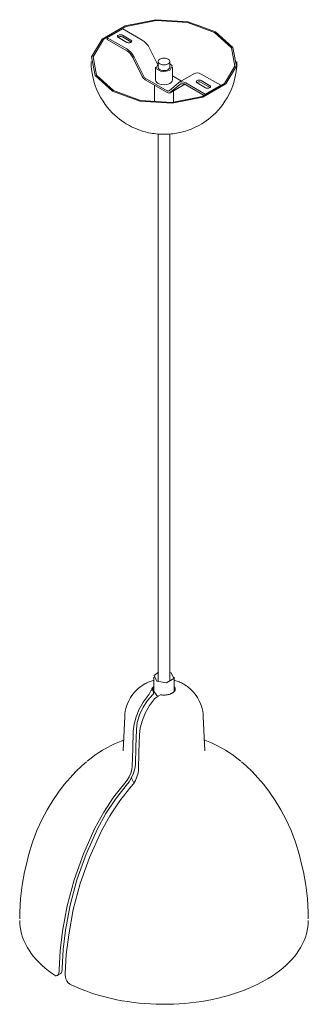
# Model space of a CAD drawing. Header units: millimetres. Extents: x 6329 to 8193, y 1104 to 6778.
# Tile 3 of 4: x 6915 to 7113, y 4986 to 5662. Entities that reach past the tile are written whole.
import ezdxf

# ---------------------------------------------------------------- set-up
doc = ezdxf.new("R2010")
doc.units = ezdxf.units.MM
doc.layers.add('E-LITE-EQPM', color=7, linetype='Continuous', lineweight=20)

# ---------------------------------------------------------------- blocks, each defined once
blk = doc.blocks.new('64258 - 64255 VENICE White Ceramics pendant lamp-464681-00 Isometrico PDF')
at = {"layer": 'E-LITE-EQPM', "color": 251, "lineweight": 9, "true_color": 0x636466}
for p, q in [((2360.43, 5649.33), (2371.04, 5655.45)), ((2370.89, 5651.05), (2376.62, 5647.74)), ((2371.04, 5655.45), (2384.41, 5647.74)), ((2360.43, 5649.33), (2360.43, 5648.1)), ((2373.8, 5641.61), (2360.43, 5649.33)), ((2360.43, 5648.1), (2373.8, 5640.39)), ((2373.79, 5646.11), (2368.06, 5649.42)), ((2376.62, 5646.52), (2370.89, 5649.82)), ((2376.9, 5646.32), (2376.62, 5646.52)), ((2389.37, 5642.12), (2394.83, 5631.15)), ((2377.94, 5635.71), (2384.38, 5622.77)), ((2385.21, 5623.06), (2378.77, 5636)), ((2395.25, 5631.5), (2395.35, 5631.53)), ((2395.33, 5633), (2395.33, 5628.9)), ((2403.33, 5628.9), (2403.33, 5633)), ((2393.56, 5629.14), (2393.56, 5620.34)), ((2405.08, 5623.14), (2411.31, 5619.55)), ((2405.09, 5620.34), (2405.09, 5629.14)), ((2420.34, 5624.83), (2409.73, 5618.71)), ((2424.85, 5624.38), (2438.22, 5616.67)), ((2401.58, 5612.92), (2386.46, 5621.65)), ((2386.46, 5620.42), (2401.58, 5611.69)), ((2392.83, 5616.75), (2392.83, 5604.99)), ((2409.28, 5618.39), (2402.84, 5612.88)), ((2403.47, 5611.5), (2413.57, 5617.34)), ((2403.66, 5611.64), (2410.1, 5617.14)), ((2427.61, 5610.54), (2414.24, 5618.26)), ((2414.24, 5617.04), (2426.97, 5609.69)), ((2427.76, 5614.95), (2422.03, 5618.26)), ((2424.86, 5619.89), (2430.59, 5616.58)), ((2430.59, 5615.36), (2424.86, 5618.66)), ((2438.22, 5616.67), (2427.61, 5610.54)), ((2438.22, 5616.67), (2438.22, 5615.83)), ((2405.83, 5604.99), (2405.83, 5612.86)), ((2427.61, 5609.95), (2427.61, 5610.54)), ((2430.87, 5615.16), (2430.59, 5615.36)), ((2395.33, 5583.32), (2395.33, 5207.46)), ((2403.33, 5207.82), (2403.33, 5583.23)), ((2403.07, 5213.75), (2404.27, 5213.32)), ((2392.32, 5210.46), (2392.32, 5200.66)), ((2406.33, 5200.66), (2406.33, 5210.46)), ((2392.32, 5203.63), (2391.61, 5202.3)), ((2392.15, 5199.91), (2392.15, 5199.57)), ((2394.38, 5197.8), (2392.33, 5200.78)), ((2395.42, 5197.31), (2394.38, 5197.8)), ((2396.96, 5198.22), (2395.28, 5197.24)), ((2372.37, 5183.34), (2371.37, 5159.86)), ((2427.28, 5159.86), (2426.28, 5183.34)), ((2300.52, 5049.58), (2300.36, 5044.39)), ((2498.29, 5044.39), (2498.13, 5049.58)), ((2327.34, 5008.32), (2327.37, 5009.47)), ((2329.47, 5009.55), (2329.49, 5010.66)), ((2326.06, 5005.59), (2327.48, 5006.41)), ((2327.48, 5006.41), (2328.19, 5006.82)), ((2331.61, 5007.03), (2331.59, 5005.87))]:
    blk.add_line(p, q, dxfattribs=at)
for points in [[(2434.68, 5653.41, 0), (2415.84, 5660.25, 0), (2393.73, 5661.68, 0), (2372.72, 5657.44, 0), (2356.99, 5648.36, 0), (2349.64, 5636.23, 0), (2352.13, 5623.46, 0), (2363.97, 5612.59, 0)], [(2364.68, 5612.99, 0), (2353.07, 5623.65, 0), (2350.63, 5636.17, 0), (2357.83, 5648.05, 0), (2373.26, 5656.95, 0), (2393.84, 5661.11, 0), (2415.51, 5659.7, 0), (2433.97, 5653, 0)], [(2363.97, 5612.59, 0), (2382.81, 5605.75, 0), (2404.92, 5604.31, 0), (2425.93, 5608.56, 0), (2441.66, 5617.64, 0), (2449.01, 5629.77, 0), (2446.52, 5642.53, 0), (2434.68, 5653.41, 0)], [(2433.97, 5653, 0), (2445.58, 5642.34, 0), (2448.02, 5629.83, 0), (2440.82, 5617.95, 0), (2425.4, 5609.04, 0), (2404.81, 5604.89, 0), (2383.14, 5606.3, 0), (2364.68, 5612.99, 0)], [(2368.06, 5649.42, 0), (2367.74, 5649.65, 0), (2367.54, 5649.93, 0), (2367.48, 5650.23, 0), (2367.54, 5650.53, 0), (2367.74, 5650.81, 0), (2368.06, 5651.05, 0), (2368.48, 5651.23, 0), (2368.96, 5651.35, 0), (2369.48, 5651.39, 0), (2369.99, 5651.35, 0), (2370.48, 5651.23, 0), (2370.89, 5651.05, 0)], [(2370.89, 5649.82, 0), (2370.48, 5650.01, 0), (2369.99, 5650.12, 0), (2369.48, 5650.16, 0), (2368.96, 5650.12, 0), (2368.48, 5650.01, 0), (2368.06, 5649.82, 0), (2367.78, 5649.62, 0)], [(2376.62, 5647.74, 0), (2376.94, 5647.5, 0), (2377.14, 5647.22, 0), (2377.2, 5646.93, 0), (2377.14, 5646.63, 0), (2376.94, 5646.35, 0), (2376.62, 5646.11, 0), (2376.2, 5645.93, 0), (2375.72, 5645.81, 0), (2375.2, 5645.77, 0), (2374.69, 5645.81, 0), (2374.2, 5645.93, 0), (2373.79, 5646.11, 0)], [(2384.41, 5647.74, 0), (2385.82, 5646.74, 0), (2387.16, 5645.43, 0), (2388.36, 5643.86, 0), (2389.37, 5642.12, 0)], [(2378.77, 5636, 0), (2377.76, 5637.74, 0), (2376.55, 5639.3, 0), (2375.21, 5640.61, 0), (2373.8, 5641.61, 0)], [(2373.8, 5640.39, 0), (2374.98, 5639.56, 0), (2376.1, 5638.46, 0), (2377.1, 5637.16, 0), (2377.94, 5635.71, 0)], [(2349.32, 5632.97, 0), (2349.45, 5629.51, 0), (2349.81, 5626.09, 0), (2350.4, 5622.74, 0), (2351.19, 5619.5, 0), (2352.18, 5616.39, 0), (2353.32, 5613.45, 0), (2354.61, 5610.67, 0), (2356, 5608.07, 0), (2357.49, 5605.66, 0), (2359.03, 5603.42, 0), (2360.63, 5601.37, 0), (2362.25, 5599.49, 0), (2363.88, 5597.76, 0), (2365.51, 5596.19, 0), (2367.14, 5594.77, 0), (2368.74, 5593.47, 0), (2370.33, 5592.29, 0), (2371.89, 5591.22, 0), (2373.42, 5590.25, 0), (2374.35, 5589.71, 0)], [(2449.33, 5632.97, 0), (2449.2, 5629.51, 0), (2448.84, 5626.09, 0), (2448.25, 5622.74, 0), (2447.46, 5619.5, 0), (2446.47, 5616.39, 0), (2445.33, 5613.45, 0), (2444.04, 5610.67, 0), (2442.65, 5608.07, 0), (2441.16, 5605.66, 0), (2439.62, 5603.42, 0), (2438.02, 5601.37, 0), (2436.4, 5599.49, 0), (2434.77, 5597.76, 0), (2433.14, 5596.19, 0), (2431.51, 5594.77, 0), (2429.91, 5593.47, 0), (2428.32, 5592.29, 0), (2426.76, 5591.22, 0), (2425.23, 5590.25, 0), (2423.72, 5589.38, 0), (2422.25, 5588.58, 0), (2420.81, 5587.87, 0), (2419.39, 5587.22, 0), (2418.01, 5586.64, 0), (2416.65, 5586.11, 0), (2415.32, 5585.64, 0), (2414.02, 5585.22, 0), (2412.73, 5584.85, 0), (2411.47, 5584.51, 0), (2410.23, 5584.22, 0), (2409.01, 5583.96, 0), (2407.8, 5583.74, 0), (2406.6, 5583.55, 0), (2405.42, 5583.39, 0), (2404.24, 5583.26, 0), (2403.08, 5583.15, 0), (2401.92, 5583.08, 0), (2400.76, 5583.03, 0), (2399.61, 5583.01, 0), (2398.45, 5583.02, 0), (2397.3, 5583.05, 0), (2396.14, 5583.11, 0), (2394.98, 5583.2, 0), (2393.81, 5583.32, 0), (2392.63, 5583.46, 0), (2391.44, 5583.64, 0), (2390.24, 5583.85, 0), (2389.02, 5584.09, 0), (2387.79, 5584.36, 0), (2386.54, 5584.68, 0), (2385.26, 5585.03, 0), (2383.97, 5585.43, 0), (2382.65, 5585.88, 0), (2381.31, 5586.38, 0), (2379.94, 5586.93, 0), (2378.54, 5587.54, 0), (2377.11, 5588.22, 0), (2375.65, 5588.98, 0), (2374.35, 5589.71, 0)], [(2403.4, 5626.79, 0), (2397.83, 5625.93, 0), (2393.76, 5628.28, 0), (2395.25, 5631.5, 0)], [(2396.5, 5634.63, 0), (2395.86, 5634.15, 0), (2395.46, 5633.6, 0), (2395.33, 5633, 0), (2395.46, 5632.4, 0), (2395.86, 5631.84, 0), (2396.5, 5631.36, 0), (2397.33, 5631, 0), (2398.29, 5630.77, 0), (2399.33, 5630.69, 0), (2400.36, 5630.77, 0), (2401.33, 5631, 0), (2402.15, 5631.36, 0)], [(2402.15, 5631.36, 0), (2402.79, 5631.84, 0), (2403.19, 5632.4, 0), (2403.33, 5633, 0), (2403.19, 5633.6, 0), (2402.79, 5634.15, 0), (2402.15, 5634.63, 0), (2401.33, 5635, 0), (2400.36, 5635.23, 0), (2399.33, 5635.31, 0), (2398.29, 5635.23, 0), (2397.33, 5635, 0), (2396.5, 5634.63, 0)], [(2403.28, 5631.44, 0), (2404.89, 5630, 0), (2403.4, 5626.79, 0)], [(2402.19, 5627.49, 0), (2401.35, 5627.11, 0), (2400.37, 5626.88, 0), (2399.33, 5626.8, 0), (2398.28, 5626.88, 0), (2397.3, 5627.11, 0), (2396.46, 5627.49, 0), (2395.81, 5627.97, 0), (2395.41, 5628.54, 0), (2395.27, 5629.14, 0), (2395.29, 5629.39, 0)], [(2403.36, 5629.39, 0), (2403.38, 5629.14, 0), (2403.24, 5628.54, 0), (2402.19, 5627.49, 0)], [(2419.88, 5624.51, 0), (2420.89, 5625.08, 0), (2422.1, 5625.25, 0), (2423.44, 5625.02, 0), (2424.85, 5624.38, 0)], [(2384.38, 5622.77, 0), (2384.8, 5622.04, 0), (2385.31, 5621.39, 0), (2385.87, 5620.84, 0), (2386.46, 5620.42, 0)], [(2386.46, 5621.65, 0), (2386.1, 5621.9, 0), (2385.77, 5622.23, 0), (2385.46, 5622.63, 0), (2385.21, 5623.06, 0)], [(2393.56, 5620.34, 0), (2393.76, 5619.48, 0), (2394.33, 5618.68, 0), (2395.25, 5617.99, 0), (2396.44, 5617.46, 0), (2397.83, 5617.13, 0), (2399.33, 5617.01, 0), (2400.82, 5617.13, 0), (2402.21, 5617.46, 0), (2403.4, 5617.99, 0)], [(2403.4, 5617.99, 0), (2404.32, 5618.68, 0), (2404.89, 5619.48, 0), (2405.09, 5620.34, 0)], [(2414.24, 5618.26, 0), (2412.83, 5618.89, 0), (2411.49, 5619.13, 0), (2410.29, 5618.96, 0), (2409.28, 5618.39, 0)], [(2410.1, 5617.14, 0), (2410.94, 5617.62, 0), (2411.95, 5617.76, 0), (2413.07, 5617.56, 0), (2414.24, 5617.04, 0)], [(2422.03, 5618.26, 0), (2421.71, 5618.49, 0), (2421.51, 5618.77, 0), (2421.45, 5619.07, 0), (2421.51, 5619.37, 0), (2421.71, 5619.65, 0), (2422.03, 5619.89, 0), (2422.45, 5620.07, 0), (2422.93, 5620.19, 0), (2423.45, 5620.23, 0), (2423.96, 5620.19, 0), (2424.45, 5620.07, 0), (2424.86, 5619.89, 0)], [(2424.86, 5618.66, 0), (2424.45, 5618.85, 0), (2423.96, 5618.96, 0), (2423.45, 5619, 0), (2422.93, 5618.96, 0), (2422.45, 5618.85, 0), (2422.03, 5618.66, 0), (2421.75, 5618.46, 0)], [(2430.59, 5616.58, 0), (2430.91, 5616.34, 0), (2431.11, 5616.06, 0), (2431.17, 5615.77, 0), (2431.11, 5615.47, 0), (2430.91, 5615.19, 0), (2430.59, 5614.95, 0), (2430.17, 5614.77, 0), (2429.69, 5614.65, 0), (2429.17, 5614.61, 0), (2428.66, 5614.65, 0), (2428.17, 5614.77, 0), (2427.76, 5614.95, 0)], [(2402.58, 5612.74, 0), (2402.28, 5612.7, 0), (2401.94, 5612.76, 0), (2401.58, 5612.92, 0)], [(2401.58, 5611.69, 0), (2402.17, 5611.43, 0), (2402.74, 5611.33, 0), (2403.24, 5611.4, 0), (2403.66, 5611.64, 0)], [(2394.38, 5207.6, 0), (2392.56, 5211.51, 0), (2395.48, 5213.74, 0)], [(2404.27, 5213.32, 0), (2406.09, 5209.41, 0), (2401.14, 5206.56, 0), (2394.38, 5207.6, 0)], [(2372.37, 5183.34, 0), (2372.51, 5185.2, 0), (2372.78, 5187.02, 0), (2373.16, 5188.8, 0), (2373.65, 5190.5, 0), (2374.23, 5192.13, 0), (2374.9, 5193.66, 0), (2375.63, 5195.1, 0), (2376.41, 5196.45, 0), (2377.23, 5197.69, 0), (2378.08, 5198.84, 0), (2378.95, 5199.89, 0), (2379.83, 5200.86, 0), (2380.71, 5201.74, 0), (2381.59, 5202.54, 0), (2382.46, 5203.27, 0), (2383.32, 5203.93, 0), (2384.17, 5204.53, 0), (2385, 5205.07, 0), (2385.82, 5205.56, 0), (2385.84, 5205.57, 0)], [(2392.32, 5208.26, 0), (2392.02, 5208.18, 0), (2391.32, 5207.97, 0), (2390.62, 5207.74, 0), (2389.9, 5207.49, 0), (2389.16, 5207.2, 0), (2388.41, 5206.88, 0), (2387.65, 5206.53, 0), (2386.87, 5206.14, 0), (2386.07, 5205.71, 0), (2385.84, 5205.57, 0)], [(2426.28, 5183.34, 0), (2426.14, 5185.2, 0), (2425.87, 5187.02, 0), (2425.49, 5188.8, 0), (2425, 5190.5, 0), (2424.42, 5192.13, 0), (2423.75, 5193.66, 0), (2423.02, 5195.1, 0), (2422.24, 5196.45, 0), (2421.42, 5197.69, 0), (2420.57, 5198.84, 0), (2419.7, 5199.89, 0), (2418.82, 5200.86, 0), (2417.94, 5201.74, 0), (2417.06, 5202.54, 0), (2416.19, 5203.27, 0), (2415.33, 5203.93, 0), (2414.48, 5204.53, 0), (2413.65, 5205.07, 0), (2412.83, 5205.56, 0), (2412.03, 5206.01, 0), (2411.24, 5206.41, 0), (2410.47, 5206.78, 0), (2409.72, 5207.11, 0), (2408.98, 5207.4, 0), (2408.26, 5207.67, 0), (2407.55, 5207.9, 0), (2406.85, 5208.12, 0), (2406.33, 5208.26, 0)], [(2378.26, 5173.24, 0), (2378.82, 5178.13, 0), (2380.2, 5183.25, 0), (2382.33, 5188.38, 0), (2385.11, 5193.29, 0), (2388.44, 5197.77, 0)], [(2380.4, 5174.38, 0), (2381.02, 5179.35, 0), (2382.58, 5184.55, 0), (2384.97, 5189.68, 0), (2388.07, 5194.46, 0), (2391.69, 5198.59, 0)], [(2388.44, 5197.77, 0), (2389.06, 5198.7, 0), (2389.63, 5199.62, 0), (2390.14, 5200.52, 0), (2390.59, 5201.38, 0)], [(2390.59, 5201.38, 0), (2390.71, 5201.57, 0), (2390.91, 5201.71, 0), (2391.18, 5201.7, 0), (2391.44, 5201.57, 0), (2391.66, 5201.37, 0), (2391.83, 5201.14, 0), (2391.96, 5200.88, 0), (2392.05, 5200.6, 0)], [(2390.91, 5201.71, 0), (2390.91, 5201.84, 0), (2390.93, 5201.98, 0), (2390.95, 5202.12, 0), (2390.99, 5202.25, 0), (2391.03, 5202.39, 0), (2391.08, 5202.53, 0), (2391.15, 5202.68, 0), (2391.23, 5202.82, 0), (2391.31, 5202.96, 0), (2391.41, 5203.11, 0), (2391.53, 5203.25, 0), (2391.65, 5203.4, 0), (2391.79, 5203.54, 0), (2392.32, 5203.98, 0)], [(2391.61, 5202.3, 0), (2391.57, 5202.01, 0), (2391.59, 5201.88, 0), (2391.61, 5201.75, 0), (2391.64, 5201.61, 0), (2391.69, 5201.48, 0), (2391.74, 5201.34, 0), (2391.8, 5201.2, 0), (2391.87, 5201.08, 0)], [(2392.15, 5199.57, 0), (2392.12, 5199.32, 0), (2392.02, 5199.05, 0), (2391.87, 5198.8, 0), (2391.69, 5198.59, 0)], [(2392.05, 5200.6, 0), (2392.11, 5200.25, 0), (2392.15, 5199.91, 0)], [(2396.93, 5198.2, 0), (2397.05, 5198.26, 0), (2397.15, 5198.27, 0)], [(2405.02, 5199.45, 0), (2404.8, 5199.33, 0), (2404.57, 5199.21, 0), (2404.33, 5199.09, 0), (2404.07, 5198.98, 0), (2403.81, 5198.88, 0), (2403.54, 5198.78, 0), (2403.27, 5198.69, 0), (2402.98, 5198.6, 0), (2402.69, 5198.52, 0), (2402.39, 5198.45, 0), (2402.09, 5198.38, 0), (2401.78, 5198.32, 0), (2401.47, 5198.27, 0), (2401.15, 5198.22, 0), (2400.83, 5198.18, 0), (2400.51, 5198.15, 0), (2400.19, 5198.13, 0), (2399.86, 5198.11, 0), (2399.53, 5198.1, 0), (2399.21, 5198.1, 0), (2398.88, 5198.11, 0), (2398.55, 5198.12, 0), (2398.23, 5198.14, 0), (2397.9, 5198.17, 0), (2397.58, 5198.21, 0), (2397.26, 5198.25, 0), (2397.15, 5198.27, 0)], [(2407.08, 5202.14, 0), (2407.08, 5202.01, 0), (2407.06, 5201.88, 0), (2407.04, 5201.75, 0), (2407.01, 5201.61, 0), (2406.96, 5201.48, 0), (2406.91, 5201.34, 0), (2406.85, 5201.2, 0), (2406.77, 5201.06, 0), (2406.69, 5200.92, 0), (2406.59, 5200.78, 0), (2406.48, 5200.63, 0), (2406.35, 5200.49, 0), (2406.22, 5200.35, 0), (2406.07, 5200.21, 0), (2405.91, 5200.07, 0), (2405.74, 5199.93, 0), (2405.56, 5199.79, 0), (2405.37, 5199.66, 0), (2405.16, 5199.53, 0), (2405.02, 5199.45, 0)], [(2407.08, 5202.08, 0), (2407.07, 5202.21, 0), (2407.06, 5202.35, 0), (2407.04, 5202.49, 0), (2407, 5202.62, 0), (2406.96, 5202.76, 0), (2406.9, 5202.91, 0), (2406.84, 5203.05, 0), (2406.76, 5203.19, 0), (2406.67, 5203.34, 0), (2406.57, 5203.48, 0), (2406.46, 5203.62, 0), (2406.34, 5203.77, 0), (2406.33, 5203.78, 0)], [(2392.84, 5195.5, 0), (2389.47, 5191.01, 0), (2386.64, 5186.07, 0), (2384.47, 5180.9, 0), (2383.08, 5175.72, 0), (2382.51, 5170.79, 0)], [(2395.28, 5197.24, 0), (2394.01, 5196.44, 0), (2392.84, 5195.5, 0)], [(2377.56, 5149.33, 0), (2377.91, 5161.28, 0), (2378.26, 5173.24, 0)], [(2379.69, 5150.48, 0), (2380.05, 5162.43, 0), (2380.4, 5174.38, 0)], [(2382.51, 5170.79, 0), (2382.16, 5158.84, 0), (2381.8, 5146.88, 0)], [(2371.72, 5167.22, 0), (2369.94, 5166.55, 0), (2367.68, 5165.64, 0), (2365.36, 5164.61, 0), (2362.99, 5163.48, 0), (2360.56, 5162.21, 0), (2358.51, 5161.07, 0)], [(2452.09, 5152.7, 0), (2449.38, 5154.88, 0), (2446.72, 5156.85, 0), (2444.1, 5158.64, 0), (2441.53, 5160.25, 0), (2439.02, 5161.7, 0), (2436.57, 5163.02, 0), (2434.18, 5164.2, 0), (2431.84, 5165.26, 0), (2429.55, 5166.22, 0), (2427.32, 5167.08, 0), (2426.96, 5167.21, 0)], [(2346.56, 5152.7, 0), (2349.27, 5154.88, 0), (2351.93, 5156.85, 0), (2354.55, 5158.64, 0), (2357.12, 5160.25, 0), (2358.51, 5161.07, 0)], [(2304.52, 5080.11, 0), (2306.6, 5088.87, 0), (2309.18, 5097.23, 0), (2312.19, 5105.13, 0), (2315.54, 5112.51, 0), (2319.16, 5119.36, 0), (2322.97, 5125.65, 0), (2326.9, 5131.4, 0), (2330.89, 5136.61, 0), (2334.89, 5141.31, 0), (2338.85, 5145.53, 0), (2342.74, 5149.31, 0), (2346.18, 5152.38, 0)], [(2373.27, 5135.94, 0), (2375.35, 5138.51, 0), (2377.11, 5141.41, 0), (2378.46, 5144.47, 0), (2379.34, 5147.54, 0), (2379.69, 5150.48, 0)], [(2494.13, 5080.11, 0), (2492.05, 5088.87, 0), (2489.47, 5097.23, 0), (2486.46, 5105.13, 0), (2483.11, 5112.51, 0), (2479.49, 5119.36, 0), (2475.68, 5125.65, 0), (2471.75, 5131.4, 0), (2467.76, 5136.61, 0), (2463.76, 5141.31, 0), (2459.8, 5145.53, 0), (2455.92, 5149.31, 0), (2452.47, 5152.38, 0)], [(2372.37, 5137.64, 0), (2374.04, 5139.7, 0), (2375.46, 5142.02, 0), (2376.56, 5144.49, 0), (2377.27, 5146.96, 0), (2377.56, 5149.33, 0)], [(2381.8, 5146.88, 0), (2381.52, 5144.52, 0), (2380.8, 5142.04, 0), (2379.71, 5139.57, 0), (2378.29, 5137.25, 0), (2376.61, 5135.19, 0)], [(2351.95, 5106.8, 0), (2357.94, 5117.71, 0), (2364.79, 5128.06, 0), (2372.37, 5137.64, 0)], [(2378.66, 5137.95, 0), (2377.1, 5141.07, 0), (2377.03, 5141.33, 0)], [(2353.61, 5106.23, 0), (2359.39, 5116.75, 0), (2365.99, 5126.72, 0), (2373.27, 5135.94, 0)], [(2376.61, 5135.19, 0), (2369.04, 5125.61, 0), (2362.19, 5115.26, 0), (2356.2, 5104.35, 0)], [(2329.75, 5035.97, 0), (2332.86, 5053.37, 0), (2337.65, 5071.16, 0), (2344.05, 5089.07, 0), (2351.95, 5106.8, 0)], [(2331.84, 5036.72, 0), (2334.89, 5053.8, 0), (2339.59, 5071.27, 0), (2345.87, 5088.84, 0), (2353.61, 5106.23, 0)], [(2356.2, 5104.35, 0), (2348.3, 5086.62, 0), (2341.9, 5068.71, 0), (2337.11, 5050.92, 0), (2334, 5033.52, 0)], [(2300.5, 5048.96, 0), (2300.94, 5058.38, 0), (2302.01, 5067.66, 0), (2303.68, 5076.7, 0), (2304.95, 5081.97, 0)], [(2498.15, 5048.96, 0), (2497.71, 5058.38, 0), (2496.64, 5067.66, 0), (2494.97, 5076.7, 0), (2493.7, 5081.97, 0)], [(2300.34, 5043.4, 0), (2300.43, 5041.06, 0), (2300.67, 5038.74, 0), (2301.07, 5036.42, 0), (2301.63, 5034.11, 0), (2302.35, 5031.83, 0), (2303.23, 5029.56, 0), (2304.27, 5027.32, 0), (2305.45, 5025.1, 0), (2306.79, 5022.92, 0), (2308.27, 5020.78, 0), (2309.9, 5018.67, 0), (2311.67, 5016.6, 0), (2313.59, 5014.58, 0), (2315.63, 5012.61, 0), (2317.81, 5010.69, 0), (2320.12, 5008.82, 0), (2322.56, 5007.01, 0), (2324.72, 5005.52, 0)], [(2498.31, 5043.4, 0), (2498.22, 5041.06, 0), (2497.98, 5038.74, 0), (2497.58, 5036.42, 0), (2497.02, 5034.11, 0), (2496.3, 5031.83, 0), (2495.42, 5029.56, 0), (2494.39, 5027.32, 0), (2493.2, 5025.1, 0), (2491.86, 5022.92, 0), (2490.38, 5020.78, 0), (2488.75, 5018.67, 0), (2486.98, 5016.6, 0), (2485.06, 5014.58, 0), (2483.02, 5012.61, 0), (2480.84, 5010.69, 0), (2478.53, 5008.82, 0), (2476.09, 5007.01, 0), (2473.54, 5005.26, 0), (2470.86, 5003.57, 0), (2469.11, 5002.53, 0)], [(2327.37, 5009.47, 0), (2328.02, 5022.47, 0), (2329.75, 5035.97, 0)], [(2329.49, 5010.66, 0), (2330.13, 5023.45, 0), (2331.84, 5036.72, 0)], [(2334, 5033.52, 0), (2332.26, 5020.02, 0), (2331.61, 5007.03, 0)], [(2325.44, 5005.37, 0), (2326.2, 5005.68, 0), (2326.79, 5006.31, 0), (2327.17, 5007.22, 0), (2327.34, 5008.32, 0)], [(2328.29, 5006.89, 0), (2328.9, 5007.51, 0), (2329.29, 5008.43, 0), (2329.47, 5009.55, 0)], [(2324.71, 5005.53, 0), (2324.92, 5005.41, 0), (2325.16, 5005.36, 0), (2325.44, 5005.37, 0)], [(2331.59, 5005.87, 0), (2331.69, 5004.6, 0), (2332.05, 5003.27, 0), (2332.65, 5001.95, 0), (2333.46, 5000.74, 0)], [(2469.11, 5002.53, 0), (2466.25, 5000.94, 0), (2463.29, 4999.43, 0), (2460.23, 4997.98, 0), (2457.07, 4996.61, 0), (2453.82, 4995.31, 0), (2450.48, 4994.09, 0), (2447.07, 4992.95, 0), (2443.58, 4991.88, 0), (2440.01, 4990.9, 0), (2436.39, 4990, 0), (2432.7, 4989.19, 0), (2428.96, 4988.46, 0), (2425.18, 4987.82, 0), (2421.35, 4987.27, 0), (2417.49, 4986.8, 0), (2413.61, 4986.43, 0), (2409.69, 4986.14, 0), (2405.77, 4985.95, 0), (2401.83, 4985.84, 0), (2397.89, 4985.83, 0), (2393.95, 4985.91, 0), (2390.02, 4986.08, 0), (2386.1, 4986.34, 0), (2382.2, 4986.69, 0), (2378.33, 4987.13, 0), (2374.5, 4987.66, 0), (2370.7, 4988.28, 0), (2366.95, 4988.98, 0), (2363.25, 4989.77, 0), (2359.61, 4990.65, 0), (2356.03, 4991.61, 0), (2352.52, 4992.65, 0), (2349.08, 4993.77, 0), (2345.72, 4994.97, 0), (2342.45, 4996.25, 0), (2339.27, 4997.61, 0), (2336.18, 4999.03, 0), (2334.84, 4999.69, 0)], [(2333.46, 5000.74, 0), (2333.83, 5000.35, 0), (2334.25, 5000.03, 0), (2334.7, 4999.76, 0), (2334.84, 4999.69, 0)]]:
    blk.add_polyline3d(points, dxfattribs=at)

msp = doc.modelspace()

# ---------------------------------------------------------------- block references
at = {"layer": 'E-LITE-EQPM', "color": 254, "lineweight": 9, "true_color": 0xd4d4d4}
msp.add_blockref('64258 - 64255 VENICE White Ceramics pendant lamp-464681-00 Isometrico PDF', (4614.9, 0), dxfattribs=at)

doc.saveas('drawing.dxf')
